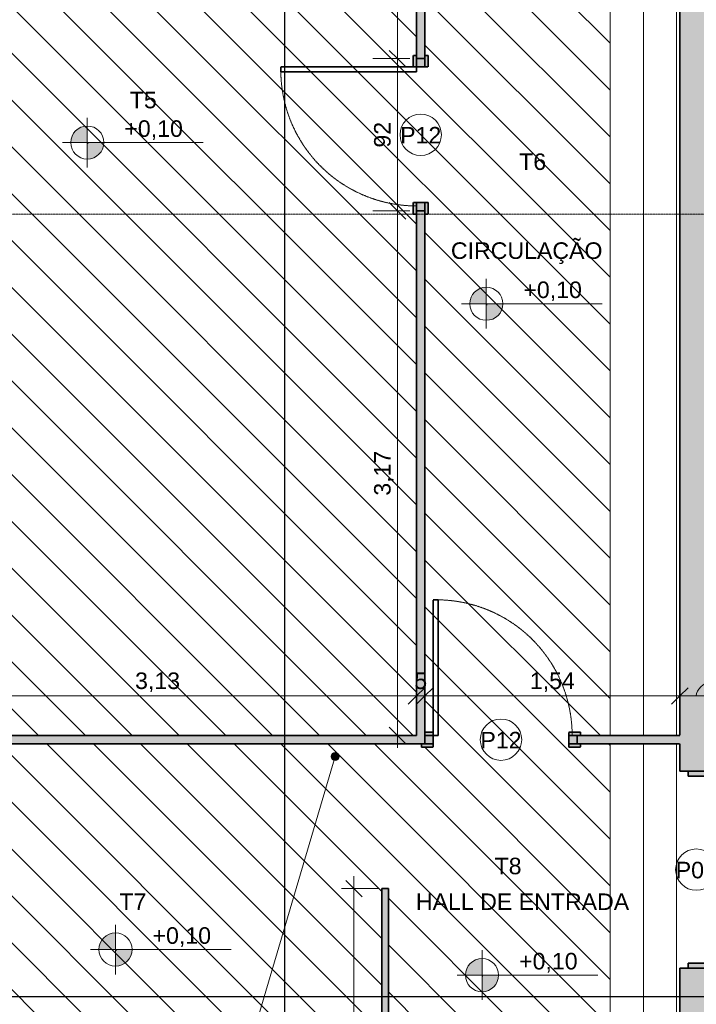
# Model space of a CAD drawing. Header units: millimetres. Extents: x -34717 to 9622, y -21919 to 4394.
# Tile 33 of 67: x -5689 to -1601, y -16902 to -10953. Entities that reach past the tile are written whole.
import ezdxf

# ---------------------------------------------------------------- set-up
doc = ezdxf.new("R2010")
doc.units = ezdxf.units.MM
doc.linetypes.add('_Tracejado médio', pattern=[4, 3, -1])
doc.linetypes.add('_Traço - ponto', pattern=[16, 12, -2, 0, -2])
for name, color, linetype, lineweight in [('A-ANNO-DIMS', 211, 'Continuous', 9), ('A-ANNO-DIMS-50', 211, 'Continuous', 9), ('A-DOOR', 31, 'Continuous', 25), ('A-DOOR-FRAM', 31, 'Continuous', 25), ('A-DOOR-HDLN', 31, 'Continuous', 25), ('A-DOOR-IDEN', 31, 'Continuous', 9), ('A-FLOR', 192, 'Continuous', 25), ('A-FLOR-PATT', 8, 'Continuous', 25), ('A-WALL', 113, 'Continuous', 25), ('A-WALL-PATT', 111, 'Continuous', 25), ('G-ANNO-DIMS', 111, 'Continuous', 9), ('G-ANNO-SYMB', 111, 'Continuous', 9), ('G-ANNO-TEXT', 231, 'Continuous', 9), ('I-WALL', 2, 'Continuous', 25), ('S-GRID', 1, 'Continuous', 9)]:
    doc.layers.add(name, color=color, linetype=linetype, lineweight=lineweight)
doc.styles.add('Arial_4', font='arial.ttf', dxfattribs={"height": 100})
doc.dimstyles.new('Diagonal_-_2_0mm_Arial', dxfattribs={"dimscale": 304.8, "dimtxt": 102.02594, "dimasz": 0.328084, "dimexe": 0.246063, "dimexo": 0.0625, "dimgap": 0.024606, "dimtad": 1, "dimlfac": 0.001, "dimrnd": 0.01, "dimzin": 0, "dimdsep": 46, "dimtxsty": 'Arial_4', "dimblk1": 'OBLIQUE', "dimblk2": 'OBLIQUE', "dimsah": 1, "dimcen": 0.09, "dimdle": 0.246063, "dimadec": 0, "dimazin": 0, "dimtfac": 1, "dimtdec": 4, "dimtix": 1, "dimtmove": 0, "dimatfit": 3, "dimfxl": 0.492126, "dimfxlon": 1, "dimtvp": 1, "dimtolj": 1, "dimtzin": 0, "dimarcsym": 2})
doc.dimstyles.new('Diagonal_-_2_0mm_Arial_1', dxfattribs={"dimscale": 304.8, "dimtxt": 102.02594, "dimasz": 0.328084, "dimexe": 0.246063, "dimexo": 0.0625, "dimgap": 0.024606, "dimtad": 1, "dimdec": 0, "dimlfac": 0.1, "dimdsep": 46, "dimtxsty": 'Arial_4', "dimblk1": 'OBLIQUE', "dimblk2": 'OBLIQUE', "dimsah": 1, "dimcen": 0.09, "dimdle": 0.246063, "dimadec": 0, "dimazin": 0, "dimtfac": 1, "dimtdec": 4, "dimtix": 1, "dimtmove": 1, "dimatfit": 3, "dimfxl": 0.492126, "dimfxlon": 1, "dimtvp": 1, "dimtolj": 1, "dimtzin": 0, "dimarcsym": 2})
doc.dimstyles.new('Diagonal_-_2_0mm_Arial_2', dxfattribs={"dimscale": 304.8, "dimtxt": 102.02594, "dimasz": 0.328084, "dimexe": 0.246063, "dimexo": 0.0625, "dimgap": 0.024606, "dimtad": 1, "dimdec": 0, "dimlfac": 0.1, "dimdsep": 46, "dimtxsty": 'Arial_4', "dimblk1": 'OBLIQUE', "dimblk2": 'OBLIQUE', "dimsah": 1, "dimcen": 0.09, "dimdle": 0.246063, "dimadec": 0, "dimazin": 0, "dimtfac": 1, "dimtdec": 4, "dimtix": 1, "dimtmove": 0, "dimatfit": 3, "dimfxl": 0.492126, "dimfxlon": 1, "dimtvp": 1, "dimtolj": 1, "dimtzin": 0, "dimarcsym": 2})

# ---------------------------------------------------------------- blocks, each defined once
blk = doc.blocks.new('PORTA - Simples - 0_90 x 2_10-3911886-PLANTA TÉRREO - MANTER _ DEMOLIR')
at = {"layer": 'A-DOOR-FRAM', "linetype": '_Tracejado médio', "lineweight": 18}
h = blk.add_hatch(color=21, dxfattribs=at)
h.paths.add_polyline_path([(-450, 25), (-380, 25), (-380, 45), (-450, 45)], flags=0)
h.paths.add_polyline_path([(440, 45), (440, 25), (510, 25), (510, 45), (490, 45)], flags=0)
h = blk.add_hatch(color=21, dxfattribs=at)
h.paths.add_polyline_path([(-430, -25), (-380, -25), (-380, 25), (-430, 25)], flags=0)
h.paths.add_polyline_path([(440, 25), (440, -25), (490, -25), (490, 25)], flags=0)
h = blk.add_hatch(color=21, dxfattribs=at)
h.paths.add_polyline_path([(-450, -45), (-380, -45), (-380, -25), (-450, -25)], flags=0)
h.paths.add_polyline_path([(440, -45), (510, -45), (510, -25), (440, -25)], flags=0)
at = {"layer": 'A-DOOR', "color": 30, "linetype": '_Tracejado médio', "lineweight": 35}
for p, q in [((440, 845), (410, 845)), ((410, 845), (410, 25)), ((440, 45), (440, 845)), ((410, 25), (440, 25))]:
    blk.add_line(p, q, dxfattribs=at)
at = {"layer": 'A-DOOR-FRAM', "color": 30, "linetype": '_Tracejado médio', "lineweight": 35}
for p, q in [((-380, 45), (-450, 45)), ((-450, 45), (-450, 25)), ((-380, 25), (-430, 25)), ((-430, 25), (-380, 25)), ((-380, 25), (-380, 45)), ((-380, -25), (-380, 25)), ((510, 45), (440, 45)), ((440, 45), (440, 25)), ((490, 25), (440, 25)), ((440, 25), (440, -25)), ((440, 25), (490, 25)), ((510, 25), (510, 45)), ((-450, -25), (-450, -45)), ((-450, -45), (-380, -45)), ((-430, -25), (-380, -25)), ((-380, -25), (-430, -25)), ((-380, -45), (-380, -25)), ((440, -25), (490, -25)), ((490, -25), (440, -25)), ((440, -25), (440, -45)), ((440, -45), (510, -45)), ((510, -45), (510, -25))]:
    blk.add_line(p, q, dxfattribs=at)
at = {"layer": 'A-DOOR-HDLN', "color": 40, "linetype": '_Tracejado médio', "lineweight": 18}
blk.add_arc((420.2, 25), 820.2, 88.77153, 180, dxfattribs=at)
blk = doc.blocks.new('porta dupla - P01 - 1_19 x 2_60 m-4336728-PLANTA TÉRREO - MANTER _ DEMOLIR')
at = {"layer": 'A-DOOR', "linetype": '_Tracejado médio', "lineweight": 18}
h = blk.add_hatch(color=21, dxfattribs=at)
h.paths.add_polyline_path([(595, 100), (565, 100), (565, -50), (595, -50), (595, 80)], flags=0)
h.paths.add_polyline_path([(-565, 80), (-565, 100), (-595, 100), (-595, -50), (-565, -50), (-565, 60)], flags=0)
h = blk.add_hatch(color=41, dxfattribs=at)
h.paths.add_polyline_path([(565, 60), (-565, 60), (-565, 50), (565, 50)], flags=0)
h.paths.add_polyline_path([(565, 100), (-565, 100), (-565, 80), (565, 80)], flags=0)
blk.add_hatch(color=41, dxfattribs=at).paths.add_polyline_path([(565, 80), (-565, 80), (-565, 60), (565, 60)], flags=0)
at = {"layer": 'A-DOOR', "color": 40, "linetype": '_Tracejado médio', "lineweight": 18}
for p, q in [((-525, 665), (-565, 665)), ((-565, 665), (-565, 100)), ((-525, 100), (-525, 665)), ((525, 100), (525, 665)), ((525, 665), (565, 665)), ((565, 665), (565, 100)), ((-565, 100), (-525, 100)), ((-565, 100), (565, 100)), ((-565, 100), (-565, 80)), ((-565, 80), (565, 80)), ((-565, 80), (-565, 60)), ((-565, 60), (-565, 50)), ((-565, 60), (565, 60)), ((565, 100), (525, 100)), ((565, 100), (565, 80)), ((565, 60), (565, 80)), ((565, 60), (565, 50)), ((565, 50), (-565, 50))]:
    blk.add_line(p, q, dxfattribs=at)
at = {"layer": 'A-DOOR', "color": 30, "linetype": '_Tracejado médio', "lineweight": 35}
for p, q in [((-595, 100), (-565, 100)), ((565, 100), (595, 100)), ((-565, 50), (-565, -50)), ((565, -50), (565, 50)), ((-565, -50), (-595, -50)), ((595, -50), (565, -50))]:
    blk.add_line(p, q, dxfattribs=at)
at = {"layer": 'A-DOOR-HDLN', "color": 40, "linetype": '_Tracejado médio', "lineweight": 18}
for centre, start, end in [((-565, 100), 360, 90), ((565, 100), 90, 180)]:
    blk.add_arc(centre, 565, start, end, dxfattribs=at)
blk = doc.blocks.new('PORTA - Simples - 0_90 x 2_10-3911885-PLANTA TÉRREO - MANTER _ DEMOLIR')
at = {"layer": 'A-DOOR-FRAM', "linetype": '_Tracejado médio', "lineweight": 18}
h = blk.add_hatch(color=21, dxfattribs=at)
h.paths.add_polyline_path([(-430, 45), (-450, 45), (-450, 25), (-380, 25), (-380, 45)], flags=0)
h.paths.add_polyline_path([(490, 45), (440, 45), (440, 25), (510, 25), (510, 45)], flags=0)
h = blk.add_hatch(color=21, dxfattribs=at)
h.paths.add_polyline_path([(-380, 25), (-430, 25), (-430, -25), (-380, -25)], flags=0)
h.paths.add_polyline_path([(440, 25), (440, -25), (490, -25), (490, 25)], flags=0)
h = blk.add_hatch(color=21, dxfattribs=at)
h.paths.add_polyline_path([(-430, -25), (-450, -25), (-450, -45), (-380, -45), (-380, -25)], flags=0)
h.paths.add_polyline_path([(490, -25), (440, -25), (440, -45), (490, -45), (490, -39.3)], flags=0)
at = {"layer": 'A-DOOR', "color": 30, "linetype": '_Tracejado médio', "lineweight": 35}
for p, q in [((410, -25), (440, -25)), ((410, -845), (410, -25)), ((440, -45), (440, -845)), ((440, -845), (410, -845))]:
    blk.add_line(p, q, dxfattribs=at)
at = {"layer": 'A-DOOR-FRAM', "color": 30, "linetype": '_Tracejado médio', "lineweight": 35}
for p, q in [((-450, 25), (-450, 45)), ((-450, 45), (-380, 45)), ((-430, 25), (-380, 25)), ((-380, 25), (-430, 25)), ((-380, 45), (-380, 25)), ((-380, 25), (-380, -25)), ((440, 25), (440, 45)), ((440, 45), (510, 45)), ((440, -25), (440, 25)), ((440, 25), (490, 25)), ((490, 25), (440, 25)), ((510, 45), (510, 25)), ((-450, -45), (-450, -25)), ((-380, -45), (-450, -45)), ((-380, -25), (-430, -25)), ((-430, -25), (-380, -25)), ((-380, -25), (-380, -45)), ((490, -25), (440, -25)), ((440, -25), (490, -25)), ((440, -45), (440, -25)), ((490, -45), (440, -45))]:
    blk.add_line(p, q, dxfattribs=at)
at = {"layer": 'A-DOOR-HDLN', "color": 40, "linetype": '_Tracejado médio', "lineweight": 18}
blk.add_arc((420.2, -25), 820.2, 180, 271.22847, dxfattribs=at)
blk = doc.blocks.new('DIMBLOCK22-PLANTA TÉRREO - MANTER _ DEMOLIR')
at = {"layer": 'A-ANNO-DIMS-50'}
for p, q in [((-6421.1, -14889.3), (-6421.1, -15114.3)), ((-6421.1, -15039.3), (-6421.1, -14889.3)), ((-3291.1, -14889.3), (-3291.1, -15114.3)), ((-3291.1, -15039.3), (-3291.1, -14889.3)), ((-6496.1, -15039.3), (-3291.1, -15039.3))]:
    blk.add_line(p, q, dxfattribs=at)
at = {"layer": 'A-ANNO-DIMS-50', "lineweight": 18}
for p, q in [((-6421.1, -15039.3), (-6371.1, -14989.3)), ((-3291.1, -15039.3), (-3241.1, -14989.3)), ((-6421.1, -15039.3), (-6471.1, -15089.3)), ((-3291.1, -15039.3), (-3341.1, -15089.3))]:
    blk.add_line(p, q, dxfattribs=at)
at = {"layer": 'A-ANNO-DIMS-50', "color": 0, "insert": (-4991.8, -14897.3), "char_height": 100, "width": 325.653, "attachment_point": 1, "line_spacing_factor": 0.941778, "style": 'Arial_4'}
blk.add_mtext('3,13', dxfattribs=at)
blk = doc.blocks.new('_Oblique')
at = {"color": 0, "linetype": 'ByBlock', "lineweight": -2}
blk.add_line((-0.5, -0.5), (0.5, 0.5), dxfattribs=at)
blk = doc.blocks.new('DIMBLOCK23-PLANTA TÉRREO - MANTER _ DEMOLIR')
at = {"layer": 'A-ANNO-DIMS-50'}
for p, q in [((-3291.1, -14889.3), (-3291.1, -15114.3)), ((-3291.1, -15039.3), (-3291.1, -14889.3)), ((-3241.1, -14889.3), (-3241.1, -15114.3)), ((-3241.1, -15039.3), (-3241.1, -14889.3)), ((-3291.1, -15039.3), (-3241.1, -15039.3))]:
    blk.add_line(p, q, dxfattribs=at)
at = {"layer": 'A-ANNO-DIMS-50', "lineweight": 18}
for p, q in [((-3291.1, -15039.3), (-3241.1, -14989.3)), ((-3241.1, -15039.3), (-3191.1, -14989.3)), ((-3291.1, -15039.3), (-3341.1, -15089.3)), ((-3241.1, -15039.3), (-3291.1, -15089.3))]:
    blk.add_line(p, q, dxfattribs=at)
at = {"layer": 'A-ANNO-DIMS-50', "color": 0, "insert": (-3304.9, -14897.3), "char_height": 100, "width": 93.044, "attachment_point": 1, "line_spacing_factor": 0.941778, "style": 'Arial_4'}
blk.add_mtext('5', dxfattribs=at)
blk = doc.blocks.new('DIMBLOCK24-PLANTA TÉRREO - MANTER _ DEMOLIR')
at = {"layer": 'A-ANNO-DIMS-50'}
for p, q in [((-3241.1, -14889.3), (-3241.1, -15114.3)), ((-3241.1, -15039.3), (-3241.1, -14889.3)), ((-1701.1, -14889.3), (-1701.1, -15114.3)), ((-1701.1, -15039.3), (-1701.1, -14889.3)), ((-3241.1, -15039.3), (-1701.1, -15039.3))]:
    blk.add_line(p, q, dxfattribs=at)
at = {"layer": 'A-ANNO-DIMS-50', "lineweight": 18}
for p, q in [((-3241.1, -15039.3), (-3191.1, -14989.3)), ((-1701.1, -15039.3), (-1651.1, -14989.3)), ((-3241.1, -15039.3), (-3291.1, -15089.3)), ((-1701.1, -15039.3), (-1751.1, -15089.3))]:
    blk.add_line(p, q, dxfattribs=at)
at = {"layer": 'A-ANNO-DIMS-50', "color": 0, "insert": (-2606.8, -14897.3), "char_height": 100, "width": 325.653, "attachment_point": 1, "line_spacing_factor": 0.941778, "style": 'Arial_4'}
blk.add_mtext('1,54', dxfattribs=at)
blk = doc.blocks.new('DIMBLOCK25-PLANTA TÉRREO - MANTER _ DEMOLIR')
at = {"layer": 'A-ANNO-DIMS-50'}
for p, q in [((-1701.1, -14889.3), (-1701.1, -15114.3)), ((-1701.1, -15039.3), (-1701.1, -14889.3)), ((-1501.1, -14889.3), (-1501.1, -15114.3)), ((-1501.1, -15039.3), (-1501.1, -14889.3)), ((-1701.1, -15039.3), (-1426.1, -15039.3))]:
    blk.add_line(p, q, dxfattribs=at)
at = {"layer": 'A-ANNO-DIMS-50', "lineweight": 18}
for p, q in [((-1701.1, -15039.3), (-1651.1, -14989.3)), ((-1501.1, -15039.3), (-1451.1, -14989.3)), ((-1701.1, -15039.3), (-1751.1, -15089.3)), ((-1501.1, -15039.3), (-1551.1, -15089.3))]:
    blk.add_line(p, q, dxfattribs=at)
at = {"layer": 'A-ANNO-DIMS-50'}
blk.add_ellipse((-1265.7, -15039.3), major_axis=(-335.4, 0), ratio=0.417402, start_param=4.712389, end_param=6.283185, dxfattribs=at)
at = {"layer": 'A-ANNO-DIMS-50', "color": 0, "insert": (-1265.7, -14845.6), "char_height": 100, "width": 186.088, "attachment_point": 1, "line_spacing_factor": 0.941778, "style": 'Arial_4'}
blk.add_mtext('20', dxfattribs=at)
blk = doc.blocks.new('DIMBLOCK56-PLANTA TÉRREO - MANTER _ DEMOLIR')
at = {"layer": 'A-ANNO-DIMS-50', "lineweight": 18}
for p, q in [((-3669.3, -16203.4), (-3719.3, -16153.4)), ((-3669.3, -16203.4), (-3619.3, -16253.4)), ((-3669.3, -17998.5), (-3719.3, -17948.5)), ((-3669.3, -17998.5), (-3619.3, -18048.5))]:
    blk.add_line(p, q, dxfattribs=at)
at = {"layer": 'A-ANNO-DIMS-50'}
for p, q in [((-3669.3, -16128.4), (-3669.3, -18073.5)), ((-3519.3, -16203.4), (-3744.3, -16203.4)), ((-3669.3, -16203.4), (-3519.3, -16203.4)), ((-3519.3, -17998.5), (-3744.3, -17998.5)), ((-3669.3, -17998.5), (-3519.3, -17998.5))]:
    blk.add_line(p, q, dxfattribs=at)
at = {"layer": 'A-ANNO-DIMS-50', "color": 0, "insert": (-3811.4, -17236.6), "char_height": 100, "width": 325.653, "attachment_point": 1, "rotation": 90, "line_spacing_factor": 0.941778, "style": 'Arial_4'}
blk.add_mtext('1,80', dxfattribs=at)
blk = doc.blocks.new('DIMBLOCK71-PLANTA TÉRREO - MANTER _ DEMOLIR')
at = {"layer": 'A-ANNO-DIMS-50', "lineweight": 18}
for p, q in [((-3406, -12108.5), (-3456, -12058.5)), ((-3406, -12108.5), (-3356, -12158.5)), ((-3406, -15278.5), (-3456, -15228.5)), ((-3406, -15278.5), (-3356, -15328.5))]:
    blk.add_line(p, q, dxfattribs=at)
at = {"layer": 'A-ANNO-DIMS-50'}
for p, q in [((-3556, -12108.5), (-3331, -12108.5)), ((-3406, -12108.5), (-3556, -12108.5)), ((-3406, -15353.5), (-3406, -12108.5)), ((-3556, -15278.5), (-3331, -15278.5)), ((-3406, -15278.5), (-3556, -15278.5))]:
    blk.add_line(p, q, dxfattribs=at)
at = {"layer": 'A-ANNO-DIMS-50', "color": 0, "insert": (-3548, -13829.2), "char_height": 100, "width": 325.653, "attachment_point": 1, "rotation": 90, "line_spacing_factor": 0.941778, "style": 'Arial_4'}
blk.add_mtext('3,17', dxfattribs=at)
blk = doc.blocks.new('DIMBLOCK72-PLANTA TÉRREO - MANTER _ DEMOLIR')
at = {"layer": 'A-ANNO-DIMS-50', "lineweight": 18}
for p, q in [((-3406, -11188.5), (-3456, -11138.5)), ((-3406, -11188.5), (-3356, -11238.5)), ((-3406, -12108.5), (-3456, -12058.5)), ((-3406, -12108.5), (-3356, -12158.5))]:
    blk.add_line(p, q, dxfattribs=at)
at = {"layer": 'A-ANNO-DIMS-50'}
for p, q in [((-3556, -11188.5), (-3331, -11188.5)), ((-3406, -11188.5), (-3556, -11188.5)), ((-3406, -12108.5), (-3406, -11188.5)), ((-3556, -12108.5), (-3331, -12108.5)), ((-3406, -12108.5), (-3556, -12108.5))]:
    blk.add_line(p, q, dxfattribs=at)
at = {"layer": 'A-ANNO-DIMS-50', "color": 0, "insert": (-3548, -11726), "char_height": 100, "width": 186.088, "attachment_point": 1, "rotation": 90, "line_spacing_factor": 0.941778, "style": 'Arial_4'}
blk.add_mtext('92', dxfattribs=at)
blk = doc.blocks.new('DIMBLOCK73-PLANTA TÉRREO - MANTER _ DEMOLIR')
at = {"layer": 'A-ANNO-DIMS-50', "lineweight": 18}
for p, q in [((-3406, -9618.5), (-3456, -9568.5)), ((-3406, -9618.5), (-3356, -9668.5)), ((-3406, -11188.5), (-3456, -11138.5)), ((-3406, -11188.5), (-3356, -11238.5))]:
    blk.add_line(p, q, dxfattribs=at)
at = {"layer": 'A-ANNO-DIMS-50'}
for p, q in [((-3406, -11188.5), (-3406, -9543.5)), ((-3556, -9618.5), (-3331, -9618.5)), ((-3406, -9618.5), (-3556, -9618.5)), ((-3556, -11188.5), (-3331, -11188.5)), ((-3406, -11188.5), (-3556, -11188.5))]:
    blk.add_line(p, q, dxfattribs=at)
at = {"layer": 'A-ANNO-DIMS-50', "color": 0, "insert": (-3548, -10539.2), "char_height": 100, "width": 325.653, "attachment_point": 1, "rotation": 90, "line_spacing_factor": 0.941778, "style": 'Arial_4'}
blk.add_mtext('1,57', dxfattribs=at)
blk = doc.blocks.new('TAG-Porta - Ref_ Porta-2416850-PLANTA TÉRREO - MANTER _ DEMOLIR')
at = {"layer": 'A-DOOR-IDEN'}
blk.add_circle((0, 0), 2.5, dxfattribs=at)
blk = doc.blocks.new('Spot Elevations - Spot elevation - Planta-10655-PLANTA TÉRREO - MANTER _ DEMOLIR')
at = {"layer": 'G-ANNO-DIMS'}
h = blk.add_hatch(color=256, dxfattribs=at)
edge = h.paths.add_edge_path(flags=0)
edge.add_line((0, 0), (-2, 0))
edge.add_arc((0, 0), 2, 90, 180, ccw=False)
edge.add_line((0, 2), (0, 0))
h = blk.add_hatch(color=256, dxfattribs=at)
edge = h.paths.add_edge_path(flags=0)
edge.add_line((0, 0), (2, 0))
edge.add_arc((0, 0), 2, 270, 360, ccw=False)
edge.add_line((0, -2), (0, 0))
for p, q in [((0, -3), (0, 3)), ((-3, 0), (14, 0))]:
    blk.add_line(p, q, dxfattribs=at)
blk.add_circle((0, 0), 2, dxfattribs=at)

msp = doc.modelspace()

# ---------------------------------------------------------------- hatches: boundary and pattern name
at = {"layer": 'A-FLOR-PATT', "lineweight": 18}
h = msp.add_hatch(dxfattribs=at)
h.set_pattern_fill('FP_29', color=256, style=0, pattern_type=2)
h.set_pattern_definition([(90, (-19521.12, -15344.02), (-200, 1e-14), [])])
h.paths.add_polyline_path([(-1744.644, -17998.492), (-1721.115, -17998.492), (-1721.115, -15328.492), (-2121.115, -15328.492), (-2121.115, -17598.492), (-2018.689, -17707.319)], flags=0)
h.paths.add_polyline_path([(-2121.115, -15278.492), (-1721.115, -15278.492), (-1721.115, -9618.492), (-2121.115, -10018.492), (-2121.115, -12549.679)], flags=0)
h = msp.add_hatch(dxfattribs=at)
h.set_pattern_fill('FP_23', color=256, style=0, pattern_type=2)
h.set_pattern_definition([(315, (-7844.11, -11029.7), (141.4214, 141.4214), [])])
h.paths.add_polyline_path([(-2964.04, -17598.492), (-2121.115, -17598.492), (-2121.115, -15328.492), (-2301.115, -15328.492), (-2301.115, -15348.492), (-2371.115, -15348.492), (-2371.115, -15258.492), (-2301.115, -15258.492), (-2301.115, -15278.492), (-2121.115, -15278.492), (-2121.115, -10018.492), (-3241.115, -10018.492), (-3241.115, -11168.492), (-3221.115, -11168.492), (-3221.115, -11238.492), (-3311.115, -11238.492), (-3311.115, -11168.492), (-3291.115, -11168.492), (-3291.115, -10018.492), (-6046.115, -10018.492), (-6046.115, -15278.492), (-3291.115, -15278.492), (-3291.115, -12128.492), (-3311.115, -12128.492), (-3311.115, -12058.492), (-3221.115, -12058.492), (-3221.115, -12128.492), (-3241.115, -12128.492), (-3241.115, -15258.492), (-3191.115, -15258.492), (-3191.115, -15348.492), (-3261.115, -15348.492), (-3261.115, -15328.492), (-6046.115, -15328.492), (-6046.115, -17598.492), (-3501.115, -17598.492), (-3501.115, -16203.366), (-3461.115, -16203.366), (-3461.115, -17598.492)], flags=0)
at = {"layer": 'A-WALL-PATT', "lineweight": 18}
h = msp.add_hatch(color=21, dxfattribs=at)
h.paths.add_polyline_path([(-3291.115, -15278.492), (-3241.115, -15278.492), (-3241.115, -12108.492), (-3291.115, -12108.492), (-3291.115, -12549.679)], flags=0)
h.paths.add_polyline_path([(-3291.115, -11188.492), (-3241.115, -11188.492), (-3241.115, -9618.492), (-3291.115, -9618.492)], flags=0)
h = msp.add_hatch(color=21, dxfattribs=at)
h.paths.add_polyline_path([(-1699.311, -17453.492), (-1501.115, -17453.492), (-1501.115, -16683.492), (-1701.115, -16683.492), (-1701.115, -17453.492)], flags=0)
h.paths.add_polyline_path([(-1701.115, -15493.492), (-1501.115, -15493.492), (-1501.115, -10173.492), (-1701.115, -10173.492), (-1701.115, -15328.492)], flags=0)
for points in [[(-3241.115, -15328.492), (-3241.115, -15278.492), (-6421.115, -15278.492), (-6421.115, -15328.492)], [(-1701.115, -15328.492), (-1701.115, -15278.492), (-2321.115, -15278.492), (-2321.115, -15328.492)], [(-3461.115, -17998.492), (-3461.115, -16203.366), (-3501.115, -16203.366), (-3501.115, -17998.492)]]:
    msp.add_hatch(color=21, dxfattribs=at).paths.add_polyline_path(points, flags=0)
at = {"layer": 'G-ANNO-TEXT'}
h = msp.add_hatch(color=7, dxfattribs=at)
edge = h.paths.add_edge_path(flags=0)
edge.add_arc((-3782.993, -15404.919), 25, 0, 360)

# ---------------------------------------------------------------- linework, layer by layer
at = {"layer": 'A-FLOR', "lineweight": 18}
for p, q in [((-1721.115, -15278.492), (-1721.115, -9618.492)), ((-2121.115, -10018.492), (-2121.115, -15278.492)), ((-2121.115, -15328.492), (-2121.115, -17598.492)), ((-1721.115, -17998.492), (-1721.115, -15328.492))]:
    msp.add_line(p, q, dxfattribs=at)
at = {"layer": 'A-WALL', "color": 30, "linetype": '_Tracejado médio', "lineweight": 35}
for p, q in [((-1701.115, -10173.492), (-1701.115, -15278.492)), ((-1701.115, -15328.492), (-1701.115, -15493.492)), ((-1701.115, -15493.492), (-1501.115, -15493.492)), ((-3461.115, -16203.366), (-3501.115, -16203.366)), ((-3501.115, -16203.366), (-3501.115, -17998.492)), ((-3461.115, -17998.492), (-3461.115, -16203.366)), ((-1701.115, -16683.492), (-1701.115, -17453.492)), ((-1501.115, -16683.492), (-1701.115, -16683.492))]:
    msp.add_line(p, q, dxfattribs=at)
at = {"layer": 'G-ANNO-DIMS'}
for p, q in [((-5277.315, -11695.588), (-5280.556, -11695.588)), ((-5277.315, -11703.605), (-5277.315, -11695.588)), ((-2866.637, -12669.566), (-2869.878, -12669.566)), ((-2866.637, -12677.582), (-2866.637, -12669.566)), ((-5107.052, -16571.276), (-5110.294, -16571.276)), ((-5107.052, -16579.293), (-5107.052, -16571.276)), ((-2892.46, -16726.135), (-2895.701, -16726.135)), ((-2892.46, -16734.152), (-2892.46, -16726.135))]:
    msp.add_line(p, q, dxfattribs=at)
at = {"layer": 'G-ANNO-SYMB', "lineweight": 25}
for p, q in [((-4087.452, -21119.396), (-4087.452, 1796.455)), ((-33901.039, -16855.239), (6430.214, -16855.239))]:
    msp.add_line(p, q, dxfattribs=at)
at = {"layer": 'G-ANNO-TEXT', "color": 7}
msp.add_line((-3782.993, -15404.919), (-5369.89, -20784.101), dxfattribs=at)
msp.add_circle((-3782.993, -15404.919), 25, dxfattribs=at)
at = {"layer": 'I-WALL', "color": 30, "linetype": '_Tracejado médio', "lineweight": 35}
for p, q in [((-3291.115, -9618.492), (-3291.115, -11188.492)), ((-3241.115, -11188.492), (-3241.115, -9618.492)), ((-3291.115, -11188.492), (-3241.115, -11188.492)), ((-3241.115, -12108.492), (-3291.115, -12108.492)), ((-3291.115, -12108.492), (-3291.115, -15278.492)), ((-3241.115, -15328.492), (-3241.115, -12108.492)), ((-3291.115, -15278.492), (-6421.115, -15278.492)), ((-1701.115, -15278.492), (-2321.115, -15278.492)), ((-2321.115, -15278.492), (-2321.115, -15328.492)), ((-6421.115, -15328.492), (-3241.115, -15328.492)), ((-2321.115, -15328.492), (-1701.115, -15328.492))]:
    msp.add_line(p, q, dxfattribs=at)
at = {"layer": 'S-GRID', "linetype": '_Traço - ponto'}
msp.add_line((6504.181, -12128.492), (-33608.19, -12128.492), dxfattribs=at)

# ---------------------------------------------------------------- block references
at = {"layer": 'A-DOOR', "color": 40, "linetype": '_Tracejado médio', "lineweight": 18}
for name, p, rotation in [('PORTA - Simples - 0_90 x 2_10-3911886-PLANTA TÉRREO - MANTER _ DEMOLIR', (-3266.115, -11678.492), 89.99999999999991), ('PORTA - Simples - 0_90 x 2_10-3911885-PLANTA TÉRREO - MANTER _ DEMOLIR', (-2751.115, -15303.492), 180), ('porta dupla - P01 - 1_19 x 2_60 m-4336728-PLANTA TÉRREO - MANTER _ DEMOLIR', (-1601.115, -16088.492), 269.9999999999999)]:
    msp.add_blockref(name, p, dxfattribs=dict(at, rotation=rotation))
at = {"layer": 'A-DOOR-IDEN', "xscale": 49.99999999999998, "yscale": 49.99999999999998, "zscale": 49.99999999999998}
for p in [(-3266.115, -11648.492), (-2781.115, -15303.492), (-1601.115, -16088.492), (-1601.115, -16088.492)]:
    msp.add_blockref('TAG-Porta - Ref_ Porta-2416850-PLANTA TÉRREO - MANTER _ DEMOLIR', p, dxfattribs=at)
at = {"layer": 'G-ANNO-DIMS', "xscale": 49.99999999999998, "yscale": 49.99999999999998, "zscale": 49.99999999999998}
for p in [(-5280.556, -11695.588), (-2869.878, -12669.566), (-5110.294, -16571.276), (-2895.701, -16726.135)]:
    msp.add_blockref('Spot Elevations - Spot elevation - Planta-10655-PLANTA TÉRREO - MANTER _ DEMOLIR', p, dxfattribs=at)

# ---------------------------------------------------------------- texts
at = {"layer": 'A-DOOR-IDEN', "char_height": 100, "width": 308.64969, "attachment_point": 1, "style": 'Arial_4'}
for s, insert in [('P12', (-3390.339, -11601.146)), ('P12', (-2905.339, -15256.146)), ('P01', (-1725.339, -16041.146)), ('P01', (-1725.339, -16041.146))]:
    msp.add_mtext(s, dxfattribs=dict(at, insert=insert))
at = {"layer": 'G-ANNO-DIMS', "char_height": 100, "width": 422.3698, "attachment_point": 1, "line_spacing_factor": 0.941778, "style": 'Arial_4'}
for insert in [(-5056.544, -11561.057), (-2645.866, -12535.034), (-4886.281, -16436.744), (-2671.689, -16591.604)]:
    msp.add_mtext('+0,10', dxfattribs=dict(at, insert=insert))
at = {"layer": 'G-ANNO-TEXT', "color": 7, "char_height": 100, "attachment_point": 1, "style": 'Arial_4'}
for s, insert, width in [('T5', (-5023.719, -11388.495), 200.42188), ('T6', (-2671.221, -11761.094), 200.42188), ('CIRCULAÇÃO', (-3083.816, -12298.412), 1130.37937), ('T8', (-2819.827, -16016.619), 200.42188), ('T7', (-5086.748, -16232.387), 200.42188), ('HALL DE ENTRADA', (-3295.211, -16232.387), 1595.35812)]:
    msp.add_mtext(s, dxfattribs=dict(at, insert=insert, width=width))

# ---------------------------------------------------------------- dimensions: what is measured, and where the dimension line sits
at = {"layer": 'A-ANNO-DIMS'}
for base, p1, p2, dimstyle, override, picture, middle in [((-3405.98, -9618.492), (-3555.98, -11188.492), (-3555.98, -9618.492), 'Diagonal_-_2_0mm_Arial', {"dimpost": '<>', "dimfxl": 1569.999983}, 'DIMBLOCK73-PLANTA TÉRREO - MANTER _ DEMOLIR', (-3464.537, -10403.492)), ((-3405.98, -11188.492), (-3555.98, -12108.492), (-3555.98, -11188.492), 'Diagonal_-_2_0mm_Arial_2', {"dimpost": '<>', "dimfxl": 920}, 'DIMBLOCK72-PLANTA TÉRREO - MANTER _ DEMOLIR', (-3464.537, -11648.492)), ((-3405.98, -12108.492), (-3555.98, -15278.492), (-3555.98, -12108.492), 'Diagonal_-_2_0mm_Arial', {"dimpost": '<>', "dimfxl": 3170}, 'DIMBLOCK71-PLANTA TÉRREO - MANTER _ DEMOLIR', (-3464.571, -13693.492)), ((-3669.319, -17998.492), (-3519.319, -16203.366), (-3519.319, -17998.492), 'Diagonal_-_2_0mm_Arial', {"dimpost": '<>', "dimfxl": 1795.125986}, 'DIMBLOCK56-PLANTA TÉRREO - MANTER _ DEMOLIR', (-3727.876, -17100.929))]:
    dim = msp.add_linear_dim(base=base, p1=p1, p2=p2, angle=90, dimstyle=dimstyle, override=override, dxfattribs=at)
    dim.commit()
    dim.dimension.update_dxf_attribs({"geometry": picture, "text_midpoint": middle})
dim = msp.add_linear_dim(base=(-1501.115, -15039.331), p1=(-1701.115, -14889.331), p2=(-1501.115, -14889.331), dimstyle='Diagonal_-_2_0mm_Arial_1', override={"dimpost": '<>', "dimfxl": 200}, dxfattribs=at)
dim.commit()
dim.dimension.update_dxf_attribs({"geometry": 'DIMBLOCK25-PLANTA TÉRREO - MANTER _ DEMOLIR', "text_midpoint": (-1172.678, -14912.308), "dimtype": 160})
for base, p1, p2, dimstyle, override, picture, middle in [((-3291.115, -15039.331), (-6421.115, -14889.331), (-3291.115, -14889.331), 'Diagonal_-_2_0mm_Arial', {"dimpost": '<>', "dimfxl": 3130}, 'DIMBLOCK22-PLANTA TÉRREO - MANTER _ DEMOLIR', (-4856.115, -14980.739)), ((-3241.115, -15039.331), (-3291.115, -14889.331), (-3241.115, -14889.331), 'Diagonal_-_2_0mm_Arial_2', {"dimpost": '<>', "dimfxl": 50}, 'DIMBLOCK23-PLANTA TÉRREO - MANTER _ DEMOLIR', (-3266.115, -14980.978)), ((-1701.115, -15039.331), (-3241.115, -14889.331), (-1701.115, -14889.331), 'Diagonal_-_2_0mm_Arial', {"dimpost": '<>', "dimfxl": 1540}, 'DIMBLOCK24-PLANTA TÉRREO - MANTER _ DEMOLIR', (-2471.115, -14980.773))]:
    dim = msp.add_linear_dim(base=base, p1=p1, p2=p2, dimstyle=dimstyle, override=override, dxfattribs=at)
    dim.commit()
    dim.dimension.update_dxf_attribs({"geometry": picture, "text_midpoint": middle})

doc.saveas('drawing.dxf')
